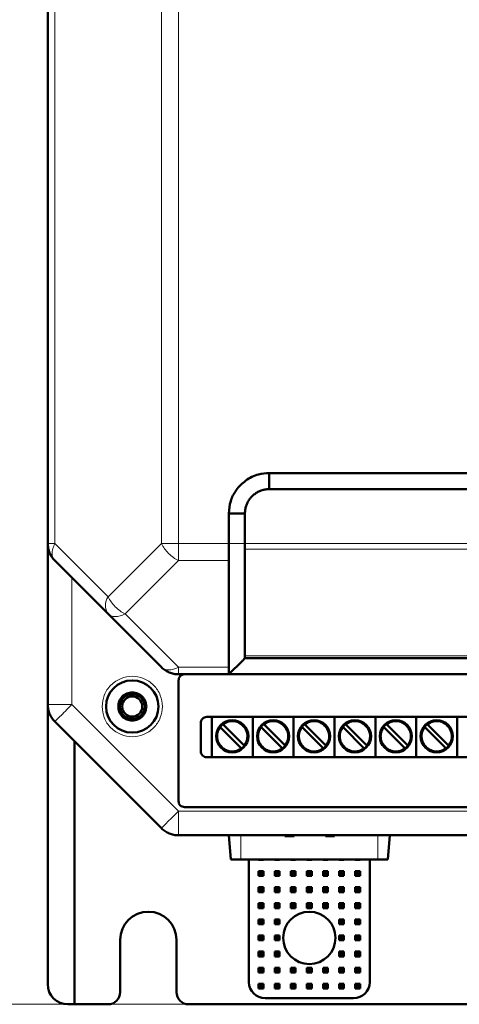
# Model space of a CAD drawing. Header units: millimetres. Extents: x 0 to 420, y 0 to 297.
# Tile 2 of 16: x 64 to 92, y 91 to 152. Entities that reach past the tile are written whole.
import ezdxf

# ---------------------------------------------------------------- set-up
doc = ezdxf.new("R2010")
doc.units = ezdxf.units.MM
doc.styles.add('SLDTEXTSTYLE0', font='TXT', dxfattribs={"width": 0.7, "bigfont": 'bigfont'})
doc.styles.add('SLDTEXTSTYLE1', font='TXT', dxfattribs={"width": 0.7})
doc.dimstyles.new('SLDDIMSTYLE0', dxfattribs={"dimtxt": 5, "dimasz": 5, "dimexe": 0, "dimexo": 0.0625, "dimgap": 1.25, "dimtad": 2, "dimdec": 1, "dimlfac": 2, "dimrnd": 1e-09, "dimzin": 12, "dimdsep": 46, "dimtxsty": 'SLDTEXTSTYLE1', "dimsah": 1, "dimcen": 0.09, "dimadec": 0, "dimazin": 3, "dimtfac": 1, "dimtdec": 3, "dimtofl": 0, "dimtmove": 0, "dimatfit": 3, "dimfxl": 0, "dimfrac": 2, "dimtolj": 1, "dimtzin": 12, "dimarcsym": 0})

# ---------------------------------------------------------------- blocks, each defined once
blk = doc.blocks.new('_D_1')
at = {"color": 7, "linetype": 'Continuous', "lineweight": 0}
for p, q in [((67.429, 240.842), (47.187, 240.842)), ((48.187, 240.842), (48.187, 91.092)), ((74.929, 91.092), (47.187, 91.092))]:
    blk.add_line(p, q, dxfattribs=at)
at = {"color": 7, "linetype": 'Continuous', "lineweight": 18}
for points in [[(48.187, 240.842), (47.418, 235.842), (48.956, 235.842)], [(48.187, 91.092), (48.956, 96.092), (47.418, 96.092)]]:
    blk.add_solid(points, dxfattribs=at)
at = {"color": 7, "linetype": 'Continuous', "lineweight": 18, "insert": (41.742, 164.366), "char_height": 5, "attachment_point": 1, "rotation": 90, "style": 'SLDTEXTSTYLE0'}
blk.add_mtext('В', dxfattribs=at)

msp = doc.modelspace()

# ---------------------------------------------------------------- linework, layer by layer
at = {"color": 7, "linetype": 'Continuous', "lineweight": 50}
for p, q in [((66.189, 222.22), (66.189, 119.713)), ((79.939, 124.092), (129.939, 124.092)), ((79.939, 124.092), (79.939, 123.092)), ((79.939, 123.092), (129.939, 123.092)), ((77.439, 119.713), (77.439, 121.592)), ((78.439, 121.592), (77.439, 121.592)), ((78.439, 119.713), (78.439, 121.592)), ((66.189, 109.713), (66.189, 119.713)), ((78.439, 112.738), (78.438, 119.359)), ((66.628, 118.652), (69.939, 115.342)), ((69.939, 115.342), (73.249, 112.031)), ((131.438, 112.592), (78.439, 112.592)), ((77.438, 111.592), (78.263, 112.416)), ((77.439, 111.592), (74.31, 111.592)), ((77.438, 111.592), (132.439, 111.592)), ((74.314, 103.717), (74.314, 111.217)), ((66.189, 92.342), (66.189, 109.713)), ((76.064, 108.942), (133.814, 108.942)), ((76.379, 108.942), (76.379, 106.442)), ((78.919, 108.942), (78.919, 106.442)), ((81.459, 108.942), (81.459, 106.442)), ((83.999, 108.942), (83.999, 106.442)), ((86.539, 108.942), (86.539, 106.442)), ((89.079, 108.942), (89.079, 106.442)), ((91.619, 108.942), (91.619, 106.442)), ((66.628, 108.652), (73.249, 102.031)), ((75.689, 106.817), (75.689, 108.567)), ((78.19, 107.023), (76.93, 108.283)), ((77.107, 108.46), (78.367, 107.2)), ((80.73, 107.023), (79.47, 108.283)), ((79.647, 108.46), (80.907, 107.2)), ((83.27, 107.023), (82.01, 108.283)), ((82.187, 108.46), (83.447, 107.2)), ((85.81, 107.023), (84.55, 108.283)), ((84.727, 108.46), (85.987, 107.2)), ((88.35, 107.023), (87.09, 108.283)), ((87.267, 108.46), (88.527, 107.2)), ((90.89, 107.023), (89.63, 108.283)), ((89.807, 108.46), (91.067, 107.2)), ((67.847, 91.092), (67.847, 107.433)), ((133.814, 106.442), (76.064, 106.442)), ((135.189, 103.342), (74.689, 103.342)), ((74.31, 101.592), (135.567, 101.592)), ((77.439, 101.592), (77.57, 100.092)), ((80.925, 101.592), (80.925, 101.542)), ((80.925, 101.542), (81.489, 101.542)), ((81.489, 101.592), (81.489, 101.542)), ((82.429, 101.592), (82.429, 101.542)), ((83.438, 101.592), (83.438, 101.542)), ((83.438, 101.542), (84.002, 101.542)), ((84.002, 101.592), (84.002, 101.542)), ((87.439, 101.592), (87.307, 100.092)), ((77.57, 100.092), (78.189, 100.092)), ((78.189, 100.092), (86.689, 100.092)), ((78.689, 100.092), (78.689, 92.467)), ((79.289, 100.067), (79.289, 100.092)), ((79.314, 100.092), (79.289, 100.067)), ((79.589, 100.067), (79.289, 100.067)), ((79.564, 100.092), (79.589, 100.067)), ((79.589, 100.092), (79.589, 100.067)), ((80.314, 100.092), (80.289, 100.067)), ((80.289, 100.067), (80.289, 100.092)), ((80.589, 100.067), (80.289, 100.067)), ((80.564, 100.092), (80.589, 100.067)), ((80.589, 100.092), (80.589, 100.067)), ((81.314, 100.092), (81.289, 100.067)), ((81.289, 100.067), (81.289, 100.092)), ((81.589, 100.067), (81.289, 100.067)), ((81.564, 100.092), (81.589, 100.067)), ((81.589, 100.092), (81.589, 100.067)), ((82.289, 100.067), (82.289, 100.092)), ((82.314, 100.092), (82.289, 100.067)), ((82.589, 100.067), (82.289, 100.067)), ((82.564, 100.092), (82.589, 100.067)), ((82.589, 100.092), (82.589, 100.067)), ((83.314, 100.092), (83.289, 100.067)), ((83.289, 100.067), (83.289, 100.092)), ((83.589, 100.067), (83.289, 100.067)), ((83.564, 100.092), (83.589, 100.067)), ((83.589, 100.092), (83.589, 100.067)), ((84.314, 100.092), (84.289, 100.067)), ((84.289, 100.067), (84.289, 100.092)), ((84.589, 100.067), (84.289, 100.067)), ((84.564, 100.092), (84.589, 100.067)), ((84.589, 100.092), (84.589, 100.067)), ((85.314, 100.092), (85.289, 100.067)), ((85.289, 100.067), (85.289, 100.092)), ((85.589, 100.067), (85.289, 100.067)), ((85.564, 100.092), (85.589, 100.067)), ((85.589, 100.092), (85.589, 100.067)), ((86.189, 92.467), (86.189, 100.092)), ((86.689, 100.092), (87.307, 100.092)), ((79.289, 99.367), (79.589, 99.367)), ((79.389, 99.267), (79.289, 99.367)), ((79.289, 99.067), (79.289, 99.367)), ((79.389, 99.167), (79.289, 99.067)), ((79.489, 99.267), (79.389, 99.267)), ((79.389, 99.267), (79.389, 99.167)), ((79.389, 99.167), (79.489, 99.167)), ((79.589, 99.367), (79.489, 99.267)), ((79.489, 99.167), (79.489, 99.267)), ((79.489, 99.167), (79.589, 99.067)), ((79.589, 99.367), (79.589, 99.067)), ((80.289, 99.067), (80.289, 99.367)), ((80.389, 99.267), (80.289, 99.367)), ((80.289, 99.367), (80.589, 99.367)), ((80.389, 99.167), (80.289, 99.067)), ((80.389, 99.267), (80.389, 99.167)), ((80.489, 99.267), (80.389, 99.267)), ((80.389, 99.167), (80.489, 99.167)), ((80.589, 99.367), (80.489, 99.267)), ((80.489, 99.167), (80.489, 99.267)), ((80.489, 99.167), (80.589, 99.067)), ((80.589, 99.367), (80.589, 99.067)), ((81.289, 99.367), (81.589, 99.367)), ((81.389, 99.267), (81.289, 99.367)), ((81.289, 99.067), (81.289, 99.367)), ((81.389, 99.167), (81.289, 99.067)), ((81.489, 99.267), (81.389, 99.267)), ((81.389, 99.267), (81.389, 99.167)), ((81.389, 99.167), (81.489, 99.167)), ((81.589, 99.367), (81.489, 99.267)), ((81.489, 99.167), (81.489, 99.267)), ((81.489, 99.167), (81.589, 99.067)), ((81.589, 99.367), (81.589, 99.067)), ((82.289, 99.067), (82.289, 99.367)), ((82.389, 99.267), (82.289, 99.367)), ((82.289, 99.367), (82.589, 99.367)), ((82.389, 99.167), (82.289, 99.067)), ((82.389, 99.267), (82.389, 99.167)), ((82.489, 99.267), (82.389, 99.267)), ((82.389, 99.167), (82.489, 99.167)), ((82.589, 99.367), (82.489, 99.267)), ((82.489, 99.167), (82.489, 99.267)), ((82.489, 99.167), (82.589, 99.067)), ((82.589, 99.367), (82.589, 99.067)), ((83.289, 99.067), (83.289, 99.367)), ((83.389, 99.267), (83.289, 99.367)), ((83.289, 99.367), (83.589, 99.367)), ((83.389, 99.167), (83.289, 99.067)), ((83.389, 99.267), (83.389, 99.167)), ((83.489, 99.267), (83.389, 99.267)), ((83.389, 99.167), (83.489, 99.167)), ((83.589, 99.367), (83.489, 99.267)), ((83.489, 99.167), (83.489, 99.267)), ((83.489, 99.167), (83.589, 99.067)), ((83.589, 99.367), (83.589, 99.067)), ((84.289, 99.067), (84.289, 99.367)), ((84.389, 99.267), (84.289, 99.367)), ((84.289, 99.367), (84.589, 99.367)), ((84.389, 99.167), (84.289, 99.067)), ((84.389, 99.267), (84.389, 99.167)), ((84.489, 99.267), (84.389, 99.267)), ((84.389, 99.167), (84.489, 99.167)), ((84.589, 99.367), (84.489, 99.267)), ((84.489, 99.167), (84.489, 99.267)), ((84.489, 99.167), (84.589, 99.067)), ((84.589, 99.367), (84.589, 99.067)), ((85.289, 99.067), (85.289, 99.367)), ((85.389, 99.267), (85.289, 99.367)), ((85.289, 99.367), (85.589, 99.367)), ((85.389, 99.167), (85.289, 99.067)), ((85.389, 99.267), (85.389, 99.167)), ((85.489, 99.267), (85.389, 99.267)), ((85.389, 99.167), (85.489, 99.167)), ((85.589, 99.367), (85.489, 99.267)), ((85.489, 99.167), (85.489, 99.267)), ((85.489, 99.167), (85.589, 99.067)), ((85.589, 99.367), (85.589, 99.067)), ((79.589, 99.067), (79.289, 99.067)), ((80.589, 99.067), (80.289, 99.067)), ((81.589, 99.067), (81.289, 99.067)), ((82.589, 99.067), (82.289, 99.067)), ((83.589, 99.067), (83.289, 99.067)), ((84.589, 99.067), (84.289, 99.067)), ((85.589, 99.067), (85.289, 99.067)), ((79.289, 98.367), (79.589, 98.367)), ((79.389, 98.267), (79.289, 98.367)), ((79.289, 98.067), (79.289, 98.367)), ((79.389, 98.167), (79.289, 98.067)), ((79.589, 98.067), (79.289, 98.067)), ((79.489, 98.267), (79.389, 98.267)), ((79.389, 98.267), (79.389, 98.167)), ((79.389, 98.167), (79.489, 98.167)), ((79.589, 98.367), (79.489, 98.267)), ((79.489, 98.167), (79.489, 98.267)), ((79.489, 98.167), (79.589, 98.067)), ((79.589, 98.367), (79.589, 98.067)), ((80.289, 98.367), (80.589, 98.367)), ((80.389, 98.267), (80.289, 98.367)), ((80.289, 98.067), (80.289, 98.367)), ((80.389, 98.167), (80.289, 98.067)), ((80.589, 98.067), (80.289, 98.067)), ((80.489, 98.267), (80.389, 98.267)), ((80.389, 98.267), (80.389, 98.167)), ((80.389, 98.167), (80.489, 98.167)), ((80.589, 98.367), (80.489, 98.267)), ((80.489, 98.167), (80.489, 98.267)), ((80.489, 98.167), (80.589, 98.067)), ((80.589, 98.367), (80.589, 98.067)), ((81.289, 98.067), (81.289, 98.367)), ((81.389, 98.267), (81.289, 98.367)), ((81.289, 98.367), (81.589, 98.367)), ((81.389, 98.167), (81.289, 98.067)), ((81.589, 98.067), (81.289, 98.067)), ((81.389, 98.267), (81.389, 98.167)), ((81.489, 98.267), (81.389, 98.267)), ((81.389, 98.167), (81.489, 98.167)), ((81.589, 98.367), (81.489, 98.267)), ((81.489, 98.167), (81.489, 98.267)), ((81.489, 98.167), (81.589, 98.067)), ((81.589, 98.367), (81.589, 98.067)), ((82.289, 98.367), (82.589, 98.367)), ((82.389, 98.267), (82.289, 98.367)), ((82.289, 98.067), (82.289, 98.367)), ((82.389, 98.167), (82.289, 98.067)), ((82.589, 98.067), (82.289, 98.067)), ((82.489, 98.267), (82.389, 98.267)), ((82.389, 98.267), (82.389, 98.167)), ((82.389, 98.167), (82.489, 98.167)), ((82.589, 98.367), (82.489, 98.267)), ((82.489, 98.167), (82.489, 98.267)), ((82.489, 98.167), (82.589, 98.067)), ((82.589, 98.367), (82.589, 98.067)), ((83.289, 98.067), (83.289, 98.367)), ((83.389, 98.267), (83.289, 98.367)), ((83.289, 98.367), (83.589, 98.367)), ((83.389, 98.167), (83.289, 98.067)), ((83.589, 98.067), (83.289, 98.067)), ((83.389, 98.267), (83.389, 98.167)), ((83.489, 98.267), (83.389, 98.267)), ((83.389, 98.167), (83.489, 98.167)), ((83.589, 98.367), (83.489, 98.267)), ((83.489, 98.167), (83.489, 98.267)), ((83.489, 98.167), (83.589, 98.067)), ((83.589, 98.367), (83.589, 98.067)), ((84.289, 98.367), (84.589, 98.367)), ((84.389, 98.267), (84.289, 98.367)), ((84.289, 98.067), (84.289, 98.367)), ((84.389, 98.167), (84.289, 98.067)), ((84.589, 98.067), (84.289, 98.067)), ((84.489, 98.267), (84.389, 98.267)), ((84.389, 98.267), (84.389, 98.167)), ((84.389, 98.167), (84.489, 98.167)), ((84.589, 98.367), (84.489, 98.267)), ((84.489, 98.167), (84.489, 98.267)), ((84.489, 98.167), (84.589, 98.067)), ((84.589, 98.367), (84.589, 98.067)), ((85.289, 98.367), (85.589, 98.367)), ((85.389, 98.267), (85.289, 98.367)), ((85.289, 98.067), (85.289, 98.367)), ((85.389, 98.167), (85.289, 98.067)), ((85.589, 98.067), (85.289, 98.067)), ((85.489, 98.267), (85.389, 98.267)), ((85.389, 98.267), (85.389, 98.167)), ((85.389, 98.167), (85.489, 98.167)), ((85.589, 98.367), (85.489, 98.267)), ((85.489, 98.167), (85.489, 98.267)), ((85.489, 98.167), (85.589, 98.067)), ((85.589, 98.367), (85.589, 98.067)), ((79.289, 97.367), (79.589, 97.367)), ((79.389, 97.267), (79.289, 97.367)), ((79.289, 97.067), (79.289, 97.367)), ((79.489, 97.267), (79.389, 97.267)), ((79.389, 97.267), (79.389, 97.167)), ((79.589, 97.367), (79.489, 97.267)), ((79.489, 97.167), (79.489, 97.267)), ((79.589, 97.367), (79.589, 97.067)), ((80.289, 97.067), (80.289, 97.367)), ((80.389, 97.267), (80.289, 97.367)), ((80.289, 97.367), (80.589, 97.367)), ((80.389, 97.267), (80.389, 97.167)), ((80.489, 97.267), (80.389, 97.267)), ((80.589, 97.367), (80.489, 97.267)), ((80.489, 97.167), (80.489, 97.267)), ((80.589, 97.367), (80.589, 97.067)), ((81.289, 97.367), (81.589, 97.367)), ((81.389, 97.267), (81.289, 97.367)), ((81.289, 97.067), (81.289, 97.367)), ((81.489, 97.267), (81.389, 97.267)), ((81.389, 97.267), (81.389, 97.167)), ((81.589, 97.367), (81.489, 97.267)), ((81.489, 97.167), (81.489, 97.267)), ((81.589, 97.367), (81.589, 97.067)), ((82.289, 97.067), (82.289, 97.367)), ((82.389, 97.267), (82.289, 97.367)), ((82.289, 97.367), (82.589, 97.367)), ((82.389, 97.267), (82.389, 97.167)), ((82.489, 97.267), (82.389, 97.267)), ((82.589, 97.367), (82.489, 97.267)), ((82.489, 97.167), (82.489, 97.267)), ((82.589, 97.367), (82.589, 97.067)), ((83.289, 97.367), (83.589, 97.367)), ((83.389, 97.267), (83.289, 97.367)), ((83.289, 97.067), (83.289, 97.367)), ((83.489, 97.267), (83.389, 97.267)), ((83.389, 97.267), (83.389, 97.167)), ((83.589, 97.367), (83.489, 97.267)), ((83.489, 97.167), (83.489, 97.267)), ((83.589, 97.367), (83.589, 97.067)), ((84.289, 97.067), (84.289, 97.367)), ((84.389, 97.267), (84.289, 97.367)), ((84.289, 97.367), (84.589, 97.367)), ((84.389, 97.267), (84.389, 97.167)), ((84.489, 97.267), (84.389, 97.267)), ((84.589, 97.367), (84.489, 97.267)), ((84.489, 97.167), (84.489, 97.267)), ((84.589, 97.367), (84.589, 97.067)), ((85.289, 97.367), (85.589, 97.367)), ((85.389, 97.267), (85.289, 97.367)), ((85.289, 97.067), (85.289, 97.367)), ((85.489, 97.267), (85.389, 97.267)), ((85.389, 97.267), (85.389, 97.167)), ((85.589, 97.367), (85.489, 97.267)), ((85.489, 97.167), (85.489, 97.267)), ((85.589, 97.367), (85.589, 97.067)), ((79.389, 97.167), (79.289, 97.067)), ((79.589, 97.067), (79.289, 97.067)), ((79.389, 97.167), (79.489, 97.167)), ((79.489, 97.167), (79.589, 97.067)), ((80.389, 97.167), (80.289, 97.067)), ((80.589, 97.067), (80.289, 97.067)), ((80.389, 97.167), (80.489, 97.167)), ((80.489, 97.167), (80.589, 97.067)), ((81.389, 97.167), (81.289, 97.067)), ((81.589, 97.067), (81.289, 97.067)), ((81.389, 97.167), (81.489, 97.167)), ((81.489, 97.167), (81.589, 97.067)), ((82.389, 97.167), (82.289, 97.067)), ((82.589, 97.067), (82.289, 97.067)), ((82.389, 97.167), (82.489, 97.167)), ((82.489, 97.167), (82.589, 97.067)), ((83.389, 97.167), (83.289, 97.067)), ((83.589, 97.067), (83.289, 97.067)), ((83.389, 97.167), (83.489, 97.167)), ((83.489, 97.167), (83.589, 97.067)), ((84.389, 97.167), (84.289, 97.067)), ((84.589, 97.067), (84.289, 97.067)), ((84.389, 97.167), (84.489, 97.167)), ((84.489, 97.167), (84.589, 97.067)), ((85.389, 97.167), (85.289, 97.067)), ((85.589, 97.067), (85.289, 97.067)), ((85.389, 97.167), (85.489, 97.167)), ((85.489, 97.167), (85.589, 97.067)), ((79.289, 96.067), (79.289, 96.367)), ((79.389, 96.267), (79.289, 96.367)), ((79.289, 96.367), (79.589, 96.367)), ((79.389, 96.167), (79.289, 96.067)), ((79.589, 96.067), (79.289, 96.067)), ((79.389, 96.267), (79.389, 96.167)), ((79.489, 96.267), (79.389, 96.267)), ((79.389, 96.167), (79.489, 96.167)), ((79.589, 96.367), (79.489, 96.267)), ((79.489, 96.167), (79.489, 96.267)), ((79.489, 96.167), (79.589, 96.067)), ((79.589, 96.367), (79.589, 96.067)), ((80.289, 96.067), (80.289, 96.367)), ((80.389, 96.267), (80.289, 96.367)), ((80.289, 96.367), (80.589, 96.367)), ((80.389, 96.167), (80.289, 96.067)), ((80.589, 96.067), (80.289, 96.067)), ((80.389, 96.267), (80.389, 96.167)), ((80.489, 96.267), (80.389, 96.267)), ((80.389, 96.167), (80.489, 96.167)), ((80.589, 96.367), (80.489, 96.267)), ((80.489, 96.167), (80.489, 96.267)), ((80.489, 96.167), (80.589, 96.067)), ((80.589, 96.367), (80.589, 96.067)), ((84.289, 96.067), (84.289, 96.367)), ((84.389, 96.267), (84.289, 96.367)), ((84.289, 96.367), (84.589, 96.367)), ((84.389, 96.167), (84.289, 96.067)), ((84.589, 96.067), (84.289, 96.067)), ((84.389, 96.267), (84.389, 96.167)), ((84.489, 96.267), (84.389, 96.267)), ((84.389, 96.167), (84.489, 96.167)), ((84.589, 96.367), (84.489, 96.267)), ((84.489, 96.167), (84.489, 96.267)), ((84.489, 96.167), (84.589, 96.067)), ((84.589, 96.367), (84.589, 96.067)), ((85.289, 96.067), (85.289, 96.367)), ((85.389, 96.267), (85.289, 96.367)), ((85.289, 96.367), (85.589, 96.367)), ((85.389, 96.167), (85.289, 96.067)), ((85.589, 96.067), (85.289, 96.067)), ((85.389, 96.267), (85.389, 96.167)), ((85.489, 96.267), (85.389, 96.267)), ((85.389, 96.167), (85.489, 96.167)), ((85.589, 96.367), (85.489, 96.267)), ((85.489, 96.167), (85.489, 96.267)), ((85.489, 96.167), (85.589, 96.067)), ((85.589, 96.367), (85.589, 96.067)), ((70.689, 91.842), (70.689, 95.092)), ((74.189, 95.092), (74.189, 91.842)), ((79.289, 95.367), (79.589, 95.367)), ((79.389, 95.267), (79.289, 95.367)), ((79.289, 95.067), (79.289, 95.367)), ((79.389, 95.167), (79.289, 95.067)), ((79.589, 95.067), (79.289, 95.067)), ((79.489, 95.267), (79.389, 95.267)), ((79.389, 95.267), (79.389, 95.167)), ((79.389, 95.167), (79.489, 95.167)), ((79.589, 95.367), (79.489, 95.267)), ((79.489, 95.167), (79.489, 95.267)), ((79.489, 95.167), (79.589, 95.067)), ((79.589, 95.367), (79.589, 95.067)), ((80.289, 95.367), (80.589, 95.367)), ((80.389, 95.267), (80.289, 95.367)), ((80.289, 95.067), (80.289, 95.367)), ((80.389, 95.167), (80.289, 95.067)), ((80.589, 95.067), (80.289, 95.067)), ((80.489, 95.267), (80.389, 95.267)), ((80.389, 95.267), (80.389, 95.167)), ((80.389, 95.167), (80.489, 95.167)), ((80.589, 95.367), (80.489, 95.267)), ((80.489, 95.167), (80.489, 95.267)), ((80.489, 95.167), (80.589, 95.067)), ((80.589, 95.367), (80.589, 95.067)), ((84.289, 95.067), (84.289, 95.367)), ((84.389, 95.267), (84.289, 95.367)), ((84.289, 95.367), (84.589, 95.367)), ((84.389, 95.167), (84.289, 95.067)), ((84.589, 95.067), (84.289, 95.067)), ((84.389, 95.267), (84.389, 95.167)), ((84.489, 95.267), (84.389, 95.267)), ((84.389, 95.167), (84.489, 95.167)), ((84.589, 95.367), (84.489, 95.267)), ((84.489, 95.167), (84.489, 95.267)), ((84.489, 95.167), (84.589, 95.067)), ((84.589, 95.367), (84.589, 95.067)), ((85.289, 95.367), (85.589, 95.367)), ((85.389, 95.267), (85.289, 95.367)), ((85.289, 95.067), (85.289, 95.367)), ((85.389, 95.167), (85.289, 95.067)), ((85.589, 95.067), (85.289, 95.067)), ((85.489, 95.267), (85.389, 95.267)), ((85.389, 95.267), (85.389, 95.167)), ((85.389, 95.167), (85.489, 95.167)), ((85.589, 95.367), (85.489, 95.267)), ((85.489, 95.167), (85.489, 95.267)), ((85.489, 95.167), (85.589, 95.067)), ((85.589, 95.367), (85.589, 95.067)), ((79.289, 94.367), (79.589, 94.367)), ((79.389, 94.267), (79.289, 94.367)), ((79.289, 94.067), (79.289, 94.367)), ((79.489, 94.267), (79.389, 94.267)), ((79.389, 94.267), (79.389, 94.167)), ((79.589, 94.367), (79.489, 94.267)), ((79.489, 94.167), (79.489, 94.267)), ((79.589, 94.367), (79.589, 94.067)), ((80.289, 94.367), (80.589, 94.367)), ((80.389, 94.267), (80.289, 94.367)), ((80.289, 94.067), (80.289, 94.367)), ((80.489, 94.267), (80.389, 94.267)), ((80.389, 94.267), (80.389, 94.167)), ((80.589, 94.367), (80.489, 94.267)), ((80.489, 94.167), (80.489, 94.267)), ((80.589, 94.367), (80.589, 94.067)), ((84.289, 94.367), (84.589, 94.367)), ((84.389, 94.267), (84.289, 94.367)), ((84.289, 94.067), (84.289, 94.367)), ((84.489, 94.267), (84.389, 94.267)), ((84.389, 94.267), (84.389, 94.167)), ((84.589, 94.367), (84.489, 94.267)), ((84.489, 94.167), (84.489, 94.267)), ((84.589, 94.367), (84.589, 94.067)), ((85.289, 94.067), (85.289, 94.367)), ((85.389, 94.267), (85.289, 94.367)), ((85.289, 94.367), (85.589, 94.367)), ((85.389, 94.267), (85.389, 94.167)), ((85.489, 94.267), (85.389, 94.267)), ((85.589, 94.367), (85.489, 94.267)), ((85.489, 94.167), (85.489, 94.267)), ((85.589, 94.367), (85.589, 94.067)), ((79.389, 94.167), (79.289, 94.067)), ((79.589, 94.067), (79.289, 94.067)), ((79.389, 94.167), (79.489, 94.167)), ((79.489, 94.167), (79.589, 94.067)), ((80.389, 94.167), (80.289, 94.067)), ((80.589, 94.067), (80.289, 94.067)), ((80.389, 94.167), (80.489, 94.167)), ((80.489, 94.167), (80.589, 94.067)), ((84.389, 94.167), (84.289, 94.067)), ((84.589, 94.067), (84.289, 94.067)), ((84.389, 94.167), (84.489, 94.167)), ((84.489, 94.167), (84.589, 94.067)), ((85.389, 94.167), (85.289, 94.067)), ((85.589, 94.067), (85.289, 94.067)), ((85.389, 94.167), (85.489, 94.167)), ((85.489, 94.167), (85.589, 94.067)), ((79.289, 93.067), (79.289, 93.367)), ((79.389, 93.267), (79.289, 93.367)), ((79.289, 93.367), (79.589, 93.367)), ((79.389, 93.167), (79.289, 93.067)), ((79.589, 93.067), (79.289, 93.067)), ((79.389, 93.267), (79.389, 93.167)), ((79.489, 93.267), (79.389, 93.267)), ((79.389, 93.167), (79.489, 93.167)), ((79.589, 93.367), (79.489, 93.267)), ((79.489, 93.167), (79.489, 93.267)), ((79.489, 93.167), (79.589, 93.067)), ((79.589, 93.367), (79.589, 93.067)), ((80.289, 93.067), (80.289, 93.367)), ((80.389, 93.267), (80.289, 93.367)), ((80.289, 93.367), (80.589, 93.367)), ((80.389, 93.167), (80.289, 93.067)), ((80.589, 93.067), (80.289, 93.067)), ((80.389, 93.267), (80.389, 93.167)), ((80.489, 93.267), (80.389, 93.267)), ((80.389, 93.167), (80.489, 93.167)), ((80.589, 93.367), (80.489, 93.267)), ((80.489, 93.167), (80.489, 93.267)), ((80.489, 93.167), (80.589, 93.067)), ((80.589, 93.367), (80.589, 93.067)), ((81.289, 93.367), (81.589, 93.367)), ((81.389, 93.267), (81.289, 93.367)), ((81.289, 93.067), (81.289, 93.367)), ((81.389, 93.167), (81.289, 93.067)), ((81.589, 93.067), (81.289, 93.067)), ((81.489, 93.267), (81.389, 93.267)), ((81.389, 93.267), (81.389, 93.167)), ((81.389, 93.167), (81.489, 93.167)), ((81.589, 93.367), (81.489, 93.267)), ((81.489, 93.167), (81.489, 93.267)), ((81.489, 93.167), (81.589, 93.067)), ((81.589, 93.367), (81.589, 93.067)), ((82.289, 93.367), (82.589, 93.367)), ((82.389, 93.267), (82.289, 93.367)), ((82.289, 93.067), (82.289, 93.367)), ((82.389, 93.167), (82.289, 93.067)), ((82.589, 93.067), (82.289, 93.067)), ((82.489, 93.267), (82.389, 93.267)), ((82.389, 93.267), (82.389, 93.167)), ((82.389, 93.167), (82.489, 93.167)), ((82.589, 93.367), (82.489, 93.267)), ((82.489, 93.167), (82.489, 93.267)), ((82.489, 93.167), (82.589, 93.067)), ((82.589, 93.367), (82.589, 93.067)), ((83.289, 93.367), (83.589, 93.367)), ((83.389, 93.267), (83.289, 93.367)), ((83.289, 93.067), (83.289, 93.367)), ((83.389, 93.167), (83.289, 93.067)), ((83.589, 93.067), (83.289, 93.067)), ((83.489, 93.267), (83.389, 93.267)), ((83.389, 93.267), (83.389, 93.167)), ((83.389, 93.167), (83.489, 93.167)), ((83.589, 93.367), (83.489, 93.267)), ((83.489, 93.167), (83.489, 93.267)), ((83.489, 93.167), (83.589, 93.067)), ((83.589, 93.367), (83.589, 93.067)), ((84.289, 93.367), (84.589, 93.367)), ((84.389, 93.267), (84.289, 93.367)), ((84.289, 93.067), (84.289, 93.367)), ((84.389, 93.167), (84.289, 93.067)), ((84.589, 93.067), (84.289, 93.067)), ((84.489, 93.267), (84.389, 93.267)), ((84.389, 93.267), (84.389, 93.167)), ((84.389, 93.167), (84.489, 93.167)), ((84.589, 93.367), (84.489, 93.267)), ((84.489, 93.167), (84.489, 93.267)), ((84.489, 93.167), (84.589, 93.067)), ((84.589, 93.367), (84.589, 93.067)), ((85.289, 93.367), (85.589, 93.367)), ((85.389, 93.267), (85.289, 93.367)), ((85.289, 93.067), (85.289, 93.367)), ((85.389, 93.167), (85.289, 93.067)), ((85.589, 93.067), (85.289, 93.067)), ((85.489, 93.267), (85.389, 93.267)), ((85.389, 93.267), (85.389, 93.167)), ((85.389, 93.167), (85.489, 93.167)), ((85.589, 93.367), (85.489, 93.267)), ((85.489, 93.167), (85.489, 93.267)), ((85.489, 93.167), (85.589, 93.067)), ((85.589, 93.367), (85.589, 93.067)), ((79.289, 92.067), (79.289, 92.367)), ((79.389, 92.267), (79.289, 92.367)), ((79.289, 92.367), (79.589, 92.367)), ((79.589, 92.367), (79.489, 92.267)), ((79.589, 92.367), (79.589, 92.067)), ((80.289, 92.067), (80.289, 92.367)), ((80.389, 92.267), (80.289, 92.367)), ((80.289, 92.367), (80.589, 92.367)), ((80.589, 92.367), (80.489, 92.267)), ((80.589, 92.367), (80.589, 92.067)), ((81.289, 92.367), (81.589, 92.367)), ((81.389, 92.267), (81.289, 92.367)), ((81.289, 92.067), (81.289, 92.367)), ((81.589, 92.367), (81.489, 92.267)), ((81.589, 92.367), (81.589, 92.067)), ((82.289, 92.067), (82.289, 92.367)), ((82.389, 92.267), (82.289, 92.367)), ((82.289, 92.367), (82.589, 92.367)), ((82.589, 92.367), (82.489, 92.267)), ((82.589, 92.367), (82.589, 92.067)), ((83.289, 92.367), (83.589, 92.367)), ((83.389, 92.267), (83.289, 92.367)), ((83.289, 92.067), (83.289, 92.367)), ((83.589, 92.367), (83.489, 92.267)), ((83.589, 92.367), (83.589, 92.067)), ((84.289, 92.367), (84.589, 92.367)), ((84.389, 92.267), (84.289, 92.367)), ((84.289, 92.067), (84.289, 92.367)), ((84.589, 92.367), (84.489, 92.267)), ((84.589, 92.367), (84.589, 92.067)), ((85.289, 92.367), (85.589, 92.367)), ((85.389, 92.267), (85.289, 92.367)), ((85.289, 92.067), (85.289, 92.367)), ((85.589, 92.367), (85.489, 92.267)), ((85.589, 92.367), (85.589, 92.067)), ((79.389, 92.167), (79.289, 92.067)), ((79.589, 92.067), (79.289, 92.067)), ((79.389, 92.267), (79.389, 92.167)), ((79.489, 92.267), (79.389, 92.267)), ((79.389, 92.167), (79.489, 92.167)), ((79.489, 92.167), (79.489, 92.267)), ((79.489, 92.167), (79.589, 92.067)), ((80.389, 92.167), (80.289, 92.067)), ((80.589, 92.067), (80.289, 92.067)), ((80.389, 92.267), (80.389, 92.167)), ((80.489, 92.267), (80.389, 92.267)), ((80.389, 92.167), (80.489, 92.167)), ((80.489, 92.167), (80.489, 92.267)), ((80.489, 92.167), (80.589, 92.067)), ((81.389, 92.167), (81.289, 92.067)), ((81.589, 92.067), (81.289, 92.067)), ((81.489, 92.267), (81.389, 92.267)), ((81.389, 92.267), (81.389, 92.167)), ((81.389, 92.167), (81.489, 92.167)), ((81.489, 92.167), (81.489, 92.267)), ((81.489, 92.167), (81.589, 92.067)), ((82.389, 92.167), (82.289, 92.067)), ((82.589, 92.067), (82.289, 92.067)), ((82.389, 92.267), (82.389, 92.167)), ((82.489, 92.267), (82.389, 92.267)), ((82.389, 92.167), (82.489, 92.167)), ((82.489, 92.167), (82.489, 92.267)), ((82.489, 92.167), (82.589, 92.067)), ((83.389, 92.167), (83.289, 92.067)), ((83.589, 92.067), (83.289, 92.067)), ((83.489, 92.267), (83.389, 92.267)), ((83.389, 92.267), (83.389, 92.167)), ((83.389, 92.167), (83.489, 92.167)), ((83.489, 92.167), (83.489, 92.267)), ((83.489, 92.167), (83.589, 92.067)), ((84.389, 92.167), (84.289, 92.067)), ((84.589, 92.067), (84.289, 92.067)), ((84.489, 92.267), (84.389, 92.267)), ((84.389, 92.267), (84.389, 92.167)), ((84.389, 92.167), (84.489, 92.167)), ((84.489, 92.167), (84.489, 92.267)), ((84.489, 92.167), (84.589, 92.067)), ((85.389, 92.167), (85.289, 92.067)), ((85.589, 92.067), (85.289, 92.067)), ((85.489, 92.267), (85.389, 92.267)), ((85.389, 92.267), (85.389, 92.167)), ((85.389, 92.167), (85.489, 92.167)), ((85.489, 92.167), (85.489, 92.267)), ((85.489, 92.167), (85.589, 92.067)), ((79.689, 91.467), (85.189, 91.467)), ((67.847, 91.092), (67.439, 91.092)), ((69.939, 91.092), (67.847, 91.092)), ((134.939, 91.092), (74.939, 91.092))]:
    msp.add_line(p, q, dxfattribs=at)
at = {"color": 9, "linetype": 'Continuous', "lineweight": 18}
for p, q in [((66.628, 222.22), (66.628, 119.713)), ((73.249, 222.22), (73.249, 119.713)), ((74.31, 222.22), (74.31, 119.713)), ((66.189, 119.713), (66.628, 119.713)), ((66.628, 119.713), (69.939, 116.402)), ((69.939, 116.402), (73.249, 119.713)), ((74.31, 119.713), (77.439, 119.713)), ((74.31, 119.713), (74.31, 118.652)), ((77.439, 119.713), (78.439, 119.713)), ((78.438, 119.359), (131.439, 119.359)), ((78.439, 119.713), (131.439, 119.713)), ((74.31, 118.652), (70.999, 115.342)), ((74.31, 118.652), (77.436, 118.652)), ((67.689, 117.592), (67.689, 109.713)), ((70.999, 115.342), (74.31, 112.031)), ((78.439, 112.738), (131.438, 112.738)), ((74.31, 112.031), (77.438, 112.031)), ((74.31, 112.031), (74.31, 111.592)), ((66.189, 109.713), (67.689, 109.713)), ((67.689, 109.713), (74.31, 103.092)), ((74.31, 103.092), (135.567, 103.092)), ((74.31, 103.092), (74.31, 101.592)), ((78.189, 100.092), (78.189, 101.592)), ((86.689, 101.592), (86.689, 100.092))]:
    msp.add_line(p, q, dxfattribs=at)
at = {"color": 7, "linetype": 'Continuous', "lineweight": 50}
for centre, radius in [((71.439, 109.592), 1.625), ((71.439, 109.592), 0.775), ((71.439, 109.592), 0.625), ((77.649, 107.742), 1), ((80.189, 107.742), 1), ((82.729, 107.742), 1), ((85.269, 107.742), 1), ((87.809, 107.742), 1), ((90.349, 107.742), 1), ((82.439, 95.217), 1.625)]:
    msp.add_circle(centre, radius, dxfattribs=at)
at = {"color": 9, "linetype": 'Continuous', "lineweight": 18}
msp.add_arc((70.7, 115.872), 0.928, 145.14306, 214.85694, dxfattribs=at)
at = {"color": 7, "linetype": 'Continuous', "lineweight": 50}
for centre, radius, start, end in [((77.649, 107.742), 0.95, 142.56084, 307.43916), ((77.649, 107.742), 0.95, 127.43916, 142.56084), ((77.649, 107.742), 0.95, 322.56084, 127.43916), ((80.189, 107.742), 0.95, 142.56084, 307.43916), ((80.189, 107.742), 0.95, 127.43916, 142.56084), ((80.189, 107.742), 0.95, 322.56084, 127.43916), ((82.729, 107.742), 0.95, 142.56084, 307.43916), ((82.729, 107.742), 0.95, 127.43916, 142.56084), ((82.729, 107.742), 0.95, 322.56084, 127.43916), ((85.269, 107.742), 0.95, 142.56084, 307.43916), ((85.269, 107.742), 0.95, 127.43916, 142.56084), ((85.269, 107.742), 0.95, 322.56084, 127.43916), ((87.809, 107.742), 0.95, 142.56084, 307.43916), ((87.809, 107.742), 0.95, 127.43916, 142.56084), ((87.809, 107.742), 0.95, 322.56084, 127.43916), ((90.349, 107.742), 0.95, 142.56084, 307.43916), ((90.349, 107.742), 0.95, 127.43916, 142.56084), ((90.349, 107.742), 0.95, 322.56084, 127.43916), ((77.649, 107.742), 0.95, 307.43916, 322.56084), ((80.189, 107.742), 0.95, 307.43916, 322.56084), ((82.729, 107.742), 0.95, 307.43916, 322.56084), ((85.269, 107.742), 0.95, 307.43916, 322.56084), ((87.809, 107.742), 0.95, 307.43916, 322.56084), ((90.349, 107.742), 0.95, 307.43916, 322.56084), ((72.439, 95.092), 1.75, 0, 180), ((79.689, 92.467), 1, 180, 270), ((85.189, 92.467), 1, 270, 0), ((67.439, 92.342), 1.25, 180, 270), ((69.939, 91.842), 0.75, 270, 0), ((74.939, 91.842), 0.75, 180, 270)]:
    msp.add_arc(centre, radius, start, end, dxfattribs=at)
for points, knots in [([(77.439, 121.592), (77.459, 121.851), (77.499, 122.363), (77.883, 123.075), (78.469, 123.666), (79.199, 124.043), (79.717, 124.077), (79.939, 124.092)], [0, 0, 0, 0, 0.197417, 0.390669, 0.604477, 0.83082, 1, 1, 1, 1]), ([(78.439, 121.592), (78.44, 121.669), (78.443, 121.786), (78.482, 121.976), (78.53, 122.124), (78.596, 122.265), (78.672, 122.4), (78.787, 122.557), (78.95, 122.723), (79.136, 122.864), (79.307, 122.957), (79.451, 123.015), (79.563, 123.049), (79.724, 123.085), (79.851, 123.089), (79.939, 123.092)], [0, 0, 0, 0, 0.098864, 0.148148, 0.246963, 0.29624, 0.345515, 0.444269, 0.543013, 0.641761, 0.740527, 0.789805, 0.839085, 0.888367, 1, 1, 1, 1]), ([(77.436, 118.652), (77.437, 118.725), (77.437, 118.801), (77.439, 118.906), (77.438, 118.989), (77.438, 119.162), (77.438, 119.324), (77.439, 119.421), (77.439, 119.421), (77.439, 119.421), (77.439, 119.423), (77.439, 119.429), (77.439, 119.453), (77.439, 119.548), (77.439, 119.639), (77.439, 119.713)], [0, 0, 0, 0, 0.25109, 0.258303, 0.320982, 0.500189, 0.750329, 0.750337, 0.750408, 0.750609, 0.751375, 0.754364, 0.766169, 0.813087, 1, 1, 1, 1]), ([(78.438, 119.359), (78.438, 119.368), (78.438, 119.391), (78.44, 119.444), (78.438, 119.549), (78.438, 119.647), (78.439, 119.713)], [0, 0, 0, 0, 0.0894, 0.250326, 0.501093, 1, 1, 1, 1]), ([(77.436, 118.652), (77.437, 117.549), (77.439, 115.62), (77.439, 113.483), (77.439, 112.398), (77.438, 112.125), (77.438, 112.055), (77.438, 112.037), (77.438, 112.032), (77.438, 112.031), (77.438, 112.031)], [0, 0, 0, 0, 0.500004, 0.873972, 0.967979, 0.991738, 0.997806, 0.999387, 0.999938, 1, 1, 1, 1]), ([(78.259, 112.412), (78.256, 112.41), (78.25, 112.404), (78.377, 112.53), (78.446, 112.599)], [0, 0, 0, 0, 0.4561413, 1, 1, 1, 1]), ([(78.439, 112.738), (78.438, 112.716), (78.438, 112.68), (78.439, 112.648), (78.439, 112.607), (78.439, 112.598), (78.439, 112.592)], [0, 0, 0, 0, 0.251065, 0.409312, 0.501518, 1, 1, 1, 1]), ([(77.438, 112.031), (77.438, 111.907), (77.437, 111.743), (77.441, 111.651), (77.44, 111.604), (77.439, 111.597), (77.439, 111.592)], [0, 0, 0, 0, 0.498428, 0.655876, 0.748189, 1, 1, 1, 1]), ([(76.93, 108.283), (76.926, 108.287), (76.918, 108.295), (76.907, 108.306), (76.899, 108.314), (76.895, 108.318), (76.894, 108.319), (76.894, 108.319)], [0, 0, 0, 0, 0.217235, 0.434507, 0.650723, 0.865022, 1, 1, 1, 1]), ([(77.071, 108.496), (77.071, 108.495), (77.072, 108.495), (77.078, 108.489), (77.087, 108.48), (77.097, 108.47), (77.104, 108.463), (77.107, 108.46)], [0, 0, 0, 0, 0.212285, 0.424542, 0.6376, 0.852435, 1, 1, 1, 1]), ([(79.47, 108.283), (79.466, 108.287), (79.458, 108.295), (79.447, 108.306), (79.439, 108.314), (79.435, 108.318), (79.434, 108.319), (79.434, 108.319)], [0, 0, 0, 0, 0.2172345, 0.4345066, 0.6507226, 0.8650218, 1, 1, 1, 1]), ([(79.611, 108.496), (79.611, 108.495), (79.612, 108.495), (79.618, 108.489), (79.627, 108.48), (79.637, 108.47), (79.644, 108.463), (79.647, 108.46)], [0, 0, 0, 0, 0.212285, 0.424542, 0.6376, 0.852435, 1, 1, 1, 1]), ([(82.01, 108.283), (82.006, 108.287), (81.998, 108.295), (81.987, 108.306), (81.979, 108.314), (81.975, 108.318), (81.974, 108.319), (81.974, 108.319)], [0, 0, 0, 0, 0.217235, 0.434507, 0.650723, 0.865022, 1, 1, 1, 1]), ([(82.151, 108.496), (82.151, 108.495), (82.152, 108.495), (82.158, 108.489), (82.167, 108.48), (82.177, 108.47), (82.184, 108.463), (82.187, 108.46)], [0, 0, 0, 0, 0.212285, 0.424542, 0.6376, 0.852435, 1, 1, 1, 1]), ([(84.55, 108.283), (84.546, 108.287), (84.538, 108.295), (84.527, 108.306), (84.519, 108.314), (84.515, 108.318), (84.514, 108.319), (84.514, 108.319)], [0, 0, 0, 0, 0.217235, 0.434507, 0.650723, 0.865022, 1, 1, 1, 1]), ([(84.691, 108.496), (84.691, 108.495), (84.692, 108.495), (84.698, 108.489), (84.707, 108.48), (84.717, 108.47), (84.724, 108.463), (84.727, 108.46)], [0, 0, 0, 0, 0.212285, 0.424542, 0.6376, 0.852435, 1, 1, 1, 1]), ([(87.09, 108.283), (87.086, 108.287), (87.078, 108.295), (87.067, 108.306), (87.059, 108.314), (87.055, 108.318), (87.054, 108.319), (87.054, 108.319)], [0, 0, 0, 0, 0.217235, 0.434507, 0.650723, 0.865022, 1, 1, 1, 1]), ([(87.231, 108.496), (87.231, 108.495), (87.232, 108.495), (87.238, 108.489), (87.247, 108.48), (87.257, 108.47), (87.264, 108.463), (87.267, 108.46)], [0, 0, 0, 0, 0.212285, 0.424542, 0.6376, 0.852435, 1, 1, 1, 1]), ([(89.63, 108.283), (89.626, 108.287), (89.618, 108.295), (89.607, 108.306), (89.599, 108.314), (89.595, 108.318), (89.594, 108.319), (89.594, 108.319)], [0, 0, 0, 0, 0.217235, 0.434507, 0.650723, 0.865022, 1, 1, 1, 1]), ([(89.771, 108.496), (89.771, 108.495), (89.772, 108.495), (89.778, 108.489), (89.787, 108.48), (89.797, 108.47), (89.804, 108.463), (89.807, 108.46)], [0, 0, 0, 0, 0.212285, 0.424542, 0.6376, 0.852435, 1, 1, 1, 1]), ([(78.367, 107.2), (78.371, 107.196), (78.379, 107.188), (78.39, 107.177), (78.398, 107.169), (78.402, 107.165), (78.403, 107.164), (78.403, 107.164)], [0, 0, 0, 0, 0.217235, 0.434507, 0.650723, 0.865022, 1, 1, 1, 1]), ([(80.907, 107.2), (80.911, 107.196), (80.919, 107.188), (80.93, 107.177), (80.938, 107.169), (80.942, 107.165), (80.943, 107.164), (80.943, 107.164)], [0, 0, 0, 0, 0.2172345, 0.4345066, 0.6507226, 0.8650218, 1, 1, 1, 1]), ([(83.447, 107.2), (83.451, 107.196), (83.459, 107.188), (83.47, 107.177), (83.478, 107.169), (83.482, 107.165), (83.483, 107.164), (83.483, 107.164)], [0, 0, 0, 0, 0.217235, 0.434507, 0.650723, 0.865022, 1, 1, 1, 1]), ([(85.987, 107.2), (85.991, 107.196), (85.999, 107.188), (86.01, 107.177), (86.018, 107.169), (86.022, 107.165), (86.023, 107.164), (86.023, 107.164)], [0, 0, 0, 0, 0.217235, 0.434507, 0.650723, 0.865022, 1, 1, 1, 1]), ([(88.527, 107.2), (88.531, 107.196), (88.539, 107.188), (88.55, 107.177), (88.558, 107.169), (88.562, 107.165), (88.563, 107.164), (88.563, 107.164)], [0, 0, 0, 0, 0.217235, 0.434507, 0.650723, 0.865022, 1, 1, 1, 1]), ([(91.067, 107.2), (91.071, 107.196), (91.079, 107.188), (91.09, 107.177), (91.098, 107.169), (91.102, 107.165), (91.103, 107.164), (91.103, 107.164)], [0, 0, 0, 0, 0.217235, 0.434507, 0.650723, 0.865022, 1, 1, 1, 1]), ([(78.226, 106.987), (78.226, 106.988), (78.225, 106.988), (78.219, 106.994), (78.21, 107.003), (78.2, 107.013), (78.193, 107.02), (78.19, 107.023)], [0, 0, 0, 0, 0.212285, 0.424542, 0.6376, 0.852435, 1, 1, 1, 1]), ([(80.766, 106.987), (80.766, 106.988), (80.765, 106.988), (80.759, 106.994), (80.75, 107.003), (80.74, 107.013), (80.733, 107.02), (80.73, 107.023)], [0, 0, 0, 0, 0.212285, 0.424542, 0.6376, 0.852435, 1, 1, 1, 1]), ([(83.306, 106.987), (83.306, 106.988), (83.305, 106.988), (83.299, 106.994), (83.29, 107.003), (83.28, 107.013), (83.273, 107.02), (83.27, 107.023)], [0, 0, 0, 0, 0.212285, 0.424542, 0.6376, 0.852435, 1, 1, 1, 1]), ([(85.846, 106.987), (85.846, 106.988), (85.845, 106.988), (85.839, 106.994), (85.83, 107.003), (85.82, 107.013), (85.813, 107.02), (85.81, 107.023)], [0, 0, 0, 0, 0.212285, 0.424542, 0.6376, 0.852435, 1, 1, 1, 1]), ([(88.386, 106.987), (88.386, 106.988), (88.385, 106.988), (88.379, 106.994), (88.37, 107.003), (88.36, 107.013), (88.353, 107.02), (88.35, 107.023)], [0, 0, 0, 0, 0.212285, 0.424542, 0.6376, 0.852435, 1, 1, 1, 1]), ([(90.926, 106.987), (90.926, 106.988), (90.925, 106.988), (90.919, 106.994), (90.91, 107.003), (90.9, 107.013), (90.893, 107.02), (90.89, 107.023)], [0, 0, 0, 0, 0.212285, 0.424542, 0.6376, 0.852435, 1, 1, 1, 1])]:
    msp.add_open_spline(points, degree=3, knots=knots, dxfattribs=at)
for points in [[(66.628, 118.652), (66.562, 118.726), (66.431, 118.872), (66.295, 119.136), (66.205, 119.418), (66.194, 119.615), (66.189, 119.713)], [(74.31, 111.592), (74.212, 111.597), (74.015, 111.608), (73.733, 111.698), (73.469, 111.834), (73.323, 111.965), (73.249, 112.031)], [(74.314, 111.217), (74.319, 111.265), (74.33, 111.363), (74.415, 111.486), (74.538, 111.573), (74.635, 111.585), (74.684, 111.592)], [(72.314, 109.592), (72.3, 109.706), (72.274, 109.935), (72.072, 110.226), (71.782, 110.421), (71.439, 110.489), (71.095, 110.421), (70.805, 110.226), (70.603, 109.935), (70.577, 109.706), (70.564, 109.592)], [(66.628, 108.652), (66.562, 108.726), (66.431, 108.872), (66.295, 109.136), (66.205, 109.418), (66.194, 109.615), (66.189, 109.713)], [(70.564, 109.592), (70.577, 109.477), (70.603, 109.248), (70.805, 108.957), (71.095, 108.762), (71.439, 108.694), (71.782, 108.762), (72.072, 108.957), (72.274, 109.248), (72.3, 109.477), (72.314, 109.592)], [(75.689, 108.567), (75.694, 108.616), (75.705, 108.714), (75.792, 108.838), (75.916, 108.925), (76.014, 108.936), (76.064, 108.942)], [(76.064, 106.442), (76.014, 106.447), (75.916, 106.458), (75.792, 106.545), (75.705, 106.669), (75.694, 106.767), (75.689, 106.817)], [(74.689, 103.342), (74.639, 103.347), (74.541, 103.358), (74.417, 103.445), (74.33, 103.569), (74.319, 103.667), (74.314, 103.717)], [(74.31, 101.592), (74.212, 101.597), (74.015, 101.608), (73.733, 101.698), (73.469, 101.834), (73.323, 101.965), (73.249, 102.031)]]:
    msp.add_open_spline(points, degree=3, dxfattribs=at)
at = {"color": 9, "linetype": 'Continuous', "lineweight": 18}
for points in [[(66.628, 119.713), (66.581, 119.606), (66.488, 119.392), (66.451, 119.094), (66.488, 118.834), (66.581, 118.713), (66.628, 118.652)], [(73.249, 119.713), (73.323, 119.713), (73.469, 119.713), (73.733, 119.713), (74.015, 119.713), (74.212, 119.713), (74.31, 119.713)], [(74.31, 118.652), (74.203, 118.713), (73.989, 118.834), (73.691, 119.094), (73.431, 119.392), (73.31, 119.606), (73.249, 119.713)], [(69.939, 116.402), (69.999, 116.295), (70.12, 116.081), (70.381, 115.784), (70.678, 115.523), (70.892, 115.402), (70.999, 115.342)], [(70.999, 115.342), (70.892, 115.295), (70.678, 115.202), (70.381, 115.165), (70.12, 115.202), (69.999, 115.295), (69.939, 115.342)], [(73.249, 112.031), (73.31, 111.984), (73.431, 111.891), (73.691, 111.854), (73.989, 111.891), (74.203, 111.984), (74.31, 112.031)], [(67.689, 109.713), (67.55, 109.574), (67.272, 109.296), (66.921, 108.945), (66.676, 108.7), (66.644, 108.668), (66.628, 108.652)], [(76.749, 107.742), (76.757, 107.839), (76.773, 108.035), (76.878, 108.2), (76.93, 108.283)], [(79.289, 107.742), (79.297, 107.839), (79.313, 108.035), (79.418, 108.2), (79.47, 108.283)], [(81.829, 107.742), (81.837, 107.839), (81.853, 108.035), (81.958, 108.2), (82.01, 108.283)], [(84.369, 107.742), (84.377, 107.839), (84.393, 108.035), (84.498, 108.2), (84.55, 108.283)], [(86.909, 107.742), (86.917, 107.839), (86.933, 108.035), (87.038, 108.2), (87.09, 108.283)], [(89.449, 107.742), (89.457, 107.839), (89.473, 108.035), (89.578, 108.2), (89.63, 108.283)], [(73.249, 102.031), (73.265, 102.047), (73.297, 102.079), (73.542, 102.324), (73.893, 102.675), (74.171, 102.953), (74.31, 103.092)]]:
    msp.add_open_spline(points, degree=3, dxfattribs=at)
for points, knots in [([(69.564, 109.592), (69.589, 109.827), (69.627, 110.19), (69.861, 110.627), (70.103, 110.927), (70.403, 111.17), (70.84, 111.397), (71.439, 111.512), (72.037, 111.397), (72.474, 111.17), (72.774, 110.927), (73.016, 110.627), (73.25, 110.19), (73.288, 109.827), (73.314, 109.592)], [0, 0, 0, 0, 0.1197284, 0.1841803, 0.25, 0.3158197, 0.3802716, 0.5, 0.6197284, 0.6841803, 0.75, 0.8158197, 0.8802716, 1, 1, 1, 1]), ([(73.314, 109.592), (73.288, 109.356), (73.25, 108.993), (73.016, 108.556), (72.774, 108.256), (72.474, 108.013), (72.037, 107.786), (71.439, 107.671), (70.84, 107.786), (70.403, 108.013), (70.103, 108.256), (69.861, 108.556), (69.627, 108.993), (69.589, 109.356), (69.564, 109.592)], [0, 0, 0, 0, 0.119728, 0.18418, 0.25, 0.31582, 0.380272, 0.5, 0.619728, 0.68418, 0.75, 0.81582, 0.880272, 1, 1, 1, 1]), ([(77.107, 108.46), (77.196, 108.514), (77.38, 108.626), (77.713, 108.659), (78.033, 108.577), (78.298, 108.391), (78.484, 108.126), (78.566, 107.806), (78.533, 107.473), (78.421, 107.289), (78.367, 107.2)], [0, 0, 0, 0, 0.120911, 0.25, 0.379089, 0.5, 0.620911, 0.75, 0.879089, 1, 1, 1, 1]), ([(79.647, 108.46), (79.736, 108.514), (79.92, 108.626), (80.253, 108.659), (80.573, 108.577), (80.838, 108.391), (81.024, 108.126), (81.106, 107.806), (81.073, 107.473), (80.961, 107.289), (80.907, 107.2)], [0, 0, 0, 0, 0.1209109, 0.25, 0.3790891, 0.5, 0.6209109, 0.75, 0.8790891, 1, 1, 1, 1]), ([(82.187, 108.46), (82.276, 108.514), (82.46, 108.626), (82.793, 108.659), (83.113, 108.577), (83.378, 108.391), (83.564, 108.126), (83.646, 107.806), (83.613, 107.473), (83.501, 107.289), (83.447, 107.2)], [0, 0, 0, 0, 0.1209109, 0.25, 0.3790891, 0.5, 0.6209109, 0.75, 0.8790891, 1, 1, 1, 1]), ([(84.727, 108.46), (84.816, 108.514), (85, 108.626), (85.333, 108.659), (85.653, 108.577), (85.918, 108.391), (86.104, 108.126), (86.186, 107.806), (86.153, 107.473), (86.041, 107.289), (85.987, 107.2)], [0, 0, 0, 0, 0.120911, 0.25, 0.379089, 0.5, 0.620911, 0.75, 0.879089, 1, 1, 1, 1]), ([(87.267, 108.46), (87.356, 108.514), (87.54, 108.626), (87.873, 108.659), (88.193, 108.577), (88.458, 108.391), (88.644, 108.126), (88.726, 107.806), (88.693, 107.473), (88.581, 107.289), (88.527, 107.2)], [0, 0, 0, 0, 0.1209109, 0.25, 0.3790891, 0.5, 0.6209109, 0.75, 0.8790891, 1, 1, 1, 1]), ([(89.807, 108.46), (89.896, 108.514), (90.08, 108.626), (90.413, 108.659), (90.733, 108.577), (90.998, 108.391), (91.184, 108.126), (91.266, 107.806), (91.233, 107.473), (91.121, 107.289), (91.067, 107.2)], [0, 0, 0, 0, 0.1209109, 0.25, 0.3790891, 0.5, 0.6209109, 0.75, 0.8790891, 1, 1, 1, 1]), ([(78.19, 107.023), (78.121, 106.979), (77.981, 106.889), (77.732, 106.834), (77.479, 106.846), (77.242, 106.926), (77.035, 107.067), (76.874, 107.262), (76.768, 107.494), (76.755, 107.66), (76.749, 107.742)], [0, 0, 0, 0, 0.122569, 0.25, 0.377431, 0.5, 0.622569, 0.75, 0.877431, 1, 1, 1, 1]), ([(80.73, 107.023), (80.661, 106.979), (80.521, 106.889), (80.272, 106.834), (80.019, 106.846), (79.782, 106.926), (79.575, 107.067), (79.414, 107.262), (79.308, 107.494), (79.295, 107.66), (79.289, 107.742)], [0, 0, 0, 0, 0.122569, 0.25, 0.377431, 0.5, 0.622569, 0.75, 0.877431, 1, 1, 1, 1]), ([(83.27, 107.023), (83.201, 106.979), (83.061, 106.889), (82.812, 106.834), (82.559, 106.846), (82.322, 106.926), (82.115, 107.067), (81.954, 107.262), (81.848, 107.494), (81.835, 107.66), (81.829, 107.742)], [0, 0, 0, 0, 0.122569, 0.25, 0.377431, 0.5, 0.622569, 0.75, 0.877431, 1, 1, 1, 1]), ([(85.81, 107.023), (85.741, 106.979), (85.601, 106.889), (85.352, 106.834), (85.099, 106.846), (84.862, 106.926), (84.655, 107.067), (84.494, 107.262), (84.388, 107.494), (84.375, 107.66), (84.369, 107.742)], [0, 0, 0, 0, 0.122569, 0.25, 0.377431, 0.5, 0.622569, 0.75, 0.877431, 1, 1, 1, 1]), ([(88.35, 107.023), (88.281, 106.979), (88.141, 106.889), (87.892, 106.834), (87.639, 106.846), (87.402, 106.926), (87.195, 107.067), (87.034, 107.262), (86.928, 107.494), (86.915, 107.66), (86.909, 107.742)], [0, 0, 0, 0, 0.122569, 0.25, 0.377431, 0.5, 0.622569, 0.75, 0.877431, 1, 1, 1, 1]), ([(90.89, 107.023), (90.821, 106.979), (90.681, 106.889), (90.432, 106.834), (90.179, 106.846), (89.942, 106.926), (89.735, 107.067), (89.574, 107.262), (89.468, 107.494), (89.455, 107.66), (89.449, 107.742)], [0, 0, 0, 0, 0.122569, 0.25, 0.377431, 0.5, 0.622569, 0.75, 0.877431, 1, 1, 1, 1])]:
    msp.add_open_spline(points, degree=3, knots=knots, dxfattribs=at)

# ---------------------------------------------------------------- dimensions: what is measured, and where the dimension line sits
at = {"color": 7, "linetype": 'Continuous', "lineweight": 18}
dim = msp.add_linear_dim(base=(48.187, 91.092), p1=(67.439, 240.842), p2=(74.939, 91.092), angle=90, text='В', dimstyle='SLDDIMSTYLE0', dxfattribs=at)
dim.commit()
dim.dimension.update_dxf_attribs({"geometry": '_D_1', "text_midpoint": (48.187, 165.967), "dimtype": 160})

doc.saveas('drawing.dxf')
